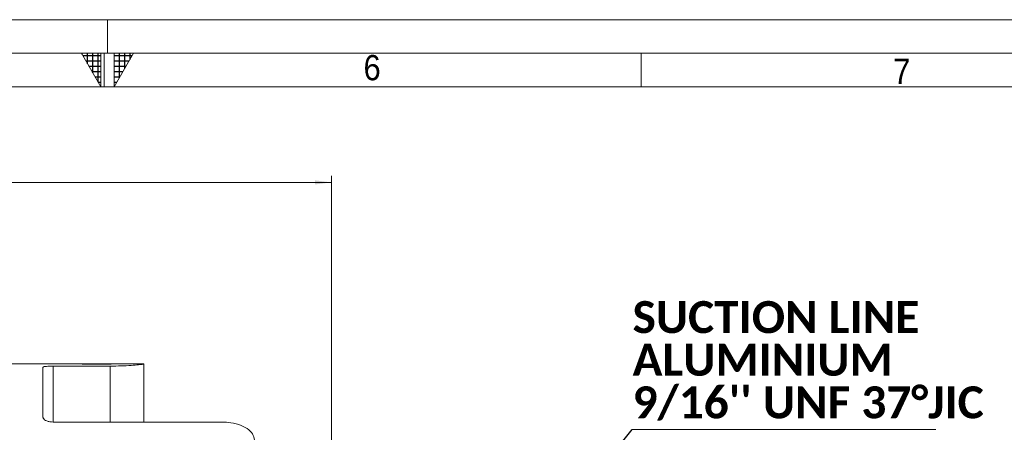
# Model space of a CAD drawing. Header units: millimetres. Extents: x 10 to 831, y 10 to 584.
# Tile 18 of 25: x 407 to 554, y 523 to 584. Entities that reach past the tile are written whole.
import ezdxf

# ---------------------------------------------------------------- set-up
doc = ezdxf.new("R2010")
doc.units = ezdxf.units.MM
doc.linetypes.add('SLD-Centro', pattern=[19.05, 15.24, -1.27, 1.27, -1.27])
doc.linetypes.add('SLD-Solido', pattern=[0])
doc.styles.add('SLDTEXTSTYLE1', font='CALIBRIB.TTF')
doc.styles.add('SLDTEXTSTYLE3', font='GOTHIC.TTF', dxfattribs={"width": 0.913})
doc.styles.get("Standard").update_dxf_attribs({"font": 'CALIBRI.TTF'})
doc.dimstyles.new('SLDDIMSTYLE0', dxfattribs={"dimtxt": 3, "dimasz": 2.5, "dimexe": 0, "dimexo": 0.0625, "dimgap": 0.75, "dimtad": 1, "dimrnd": 1e-09, "dimzin": 12, "dimdsep": 46, "dimtxsty": 'SLDTEXTSTYLE3', "dimsah": 1, "dimcen": 0.09, "dimadec": 0, "dimazin": 3, "dimtfac": 1, "dimtofl": 0, "dimtmove": 0, "dimatfit": 3, "dimfxl": 0, "dimfrac": 2, "dimtolj": 1, "dimtzin": 12, "dimarcsym": 0})
doc.dimstyles.new('SLDDIMSTYLE3', dxfattribs={"dimtxt": 0.18, "dimasz": 2.5, "dimexe": 0, "dimexo": 0.0625, "dimgap": 0, "dimtad": 0, "dimtih": 1, "dimtoh": 1, "dimdec": 0, "dimrnd": 1e-09, "dimzin": 0, "dimdsep": 46, "dimtxsty": 'Standard', "dimsah": 1, "dimcen": 0.09, "dimadec": 0, "dimazin": 0, "dimtfac": 2.5, "dimtdec": 0, "dimtofl": 0, "dimtmove": 0, "dimatfit": 3, "dimfxl": 0, "dimfrac": 2, "dimtolj": 1, "dimtzin": 0, "dimarcsym": 0})

# ---------------------------------------------------------------- blocks, each defined once
blk = doc.blocks.new('_D_2')
at = {"color": 7, "linetype": 'SLD-Solido', "lineweight": 0}
for p, q in [((317.4, 505.72), (317.4, 560.76)), ((453.9, 510.2), (453.9, 560.76)), ((453.9, 559.76), (317.4, 559.76))]:
    blk.add_line(p, q, dxfattribs=at)
for points in [[(317.4, 559.76), (319.9, 559.45), (319.9, 560.07)], [(453.9, 559.76), (451.4, 560.07), (451.4, 559.45)]]:
    blk.add_solid(points, dxfattribs=at)
at = {"color": 7, "linetype": 'SLD-Solido', "lineweight": 0, "insert": (379.55, 563.59), "char_height": 3, "attachment_point": 1, "style": 'SLDTEXTSTYLE3'}
blk.add_mtext('136,50', dxfattribs=at)
blk = doc.blocks.new('SW_NOTE_5')
at = {"color": 0, "linetype": 'SLD-Solido', "lineweight": 0}
for p, q in [((0, 0), (45.24, 0)), ((45.24, 0), (0, 0)), ((0, 0), (45.24, 0)), ((45.24, 0), (0, 0)), ((0, 0), (45.24, 0)), ((45.24, 0), (0, 0))]:
    blk.add_line(p, q, dxfattribs=at)
at = {"color": 0, "linetype": 'Continuous', "lineweight": 0, "attachment_point": 1, "style": 'SLDTEXTSTYLE1'}
for s, insert, char_height in [('SUCTION LINE', (0.05, 19.11), 4.7625), ('ALUMINIUM', (0.05, 12.76), 4.762), ("9/16'' UNF 37°JIC", (0.05, 6.41), 4.7625)]:
    blk.add_mtext(s, dxfattribs=dict(at, insert=insert, char_height=char_height))

msp = doc.modelspace()

# ---------------------------------------------------------------- hatches: boundary and pattern name
at = {"linetype": 'Continuous'}
h = msp.add_hatch(dxfattribs=at)
h.set_pattern_fill('NET', scale=0.25, style=0)
h.paths.add_polyline_path([(419.5, 579), (419.5, 574), (416.613, 579)], flags=0)
h = msp.add_hatch(dxfattribs=at)
h.set_pattern_fill('NET', scale=0.25, style=0)
h.paths.add_polyline_path([(421.5, 579), (421.5, 574), (424.387, 579)], flags=0)

# ---------------------------------------------------------------- linework, layer by layer
at = {"color": 7, "linetype": 'SLD-Solido', "lineweight": 0}
for p, q in [((831, 584), (10, 584)), ((826, 579), (15, 579)), ((416.613, 579), (419.5, 579)), ((419.5, 574), (416.613, 579)), ((419.5, 579), (419.5, 574)), ((420, 574), (420, 579)), ((421.5, 579), (424.387, 579)), ((421.5, 574), (424.387, 579)), ((421.5, 579), (421.5, 574)), ((500, 574), (500, 579))]:
    msp.add_line(p, q, dxfattribs=at)
at = {"color": 7, "linetype": 'SLD-Centro', "lineweight": 0}
msp.add_line((420.5, 584), (420.5, 579), dxfattribs=at)
at = {"color": 7, "linetype": 'SLD-Solido', "lineweight": 15}
for p, q in [((821, 574), (20, 574)), ((416.122, 532.724), (403.398, 532.724)), ((416.398, 532.724), (421.398, 532.724)), ((425.898, 532.724), (421.674, 532.724)), ((425.898, 532.706), (425.898, 532.724)), ((425.898, 532.706), (425.898, 524.054)), ((410.898, 532.222), (410.898, 524.797)), ((412.398, 532.393), (420.898, 532.393)), ((412.398, 532.393), (412.398, 524.054)), ((420.898, 524.054), (420.898, 532.393)), ((412.398, 524.054), (437.398, 524.054))]:
    msp.add_line(p, q, dxfattribs=at)
for points, knots in [([(421.674, 532.724), (421.631, 532.722), (421.545, 532.718), (420.907, 532.693), (419.987, 532.67), (418.897, 532.66), (417.807, 532.67), (416.887, 532.693), (416.252, 532.718), (416.166, 532.722), (416.122, 532.724)], [0, 0, 0, 0, 0.1254758, 0.2505383, 0.375464, 0.5001732, 0.6248167, 0.7496172, 0.8747093, 1, 1, 1, 1]), ([(420.898, 532.393), (421.458, 532.399), (422.579, 532.41), (424.074, 532.492), (425.206, 532.59), (425.811, 532.669), (425.873, 532.696), (425.898, 532.706)], [0, 0, 0, 0, 0.2138364, 0.4276478, 0.6421257, 0.8572681, 1, 1, 1, 1]), ([(410.898, 532.222), (410.915, 532.243), (410.948, 532.285), (411.209, 532.336), (411.593, 532.372), (412.014, 532.391), (412.29, 532.392), (412.398, 532.393)], [0, 0, 0, 0, 0.2165081, 0.4330536, 0.6486284, 0.8628624, 1, 1, 1, 1]), ([(412.398, 524.054), (412.23, 524.062), (411.894, 524.079), (411.446, 524.208), (411.107, 524.397), (410.925, 524.605), (410.906, 524.742), (410.898, 524.797)], [0, 0, 0, 0, 0.2130939, 0.4261735, 0.6396755, 0.8542531, 1, 1, 1, 1]), ([(442.398, 521.369), (442.343, 521.685), (442.232, 522.317), (441.372, 523.118), (440.104, 523.706), (438.697, 524.011), (437.766, 524.042), (437.398, 524.054)], [0, 0, 0, 0, 0.2144865, 0.4289507, 0.6439377, 0.85899, 1, 1, 1, 1])]:
    msp.add_open_spline(points, degree=3, knots=knots, dxfattribs=at)

# ---------------------------------------------------------------- block references
at = {"color": 7, "linetype": 'Continuous', "lineweight": 0}
msp.add_blockref('SW_NOTE_5', (498.68, 522.962), dxfattribs=at)

# ---------------------------------------------------------------- texts
at = {"color": 7, "linetype": 'Continuous', "lineweight": 0, "char_height": 3.762, "attachment_point": 1, "style": 'SLDTEXTSTYLE3'}
for s, insert in [('6', (458.652, 578.738)), ('7', (537.551, 578.183))]:
    msp.add_mtext(s, dxfattribs=dict(at, insert=insert))

# ---------------------------------------------------------------- dimensions: what is measured, and where the dimension line sits
at = {"color": 7, "linetype": 'SLD-Solido', "lineweight": 0}
dim = msp.add_linear_dim(base=(317.398, 559.758), p1=(453.898, 508.702), p2=(317.398, 504.224), dimstyle='SLDDIMSTYLE0', dxfattribs=at)
dim.commit()
dim.dimension.update_dxf_attribs({"geometry": '_D_2', "text_midpoint": (385.648, 559.758), "dimtype": 160})

# ---------------------------------------------------------------- leaders
at = {"color": 7, "linetype": 'Continuous', "lineweight": 0}
msp.add_leader([(477.698, 497.062), (498.68, 522.962)], dimstyle='SLDDIMSTYLE3', dxfattribs=at)

doc.saveas('drawing.dxf')
